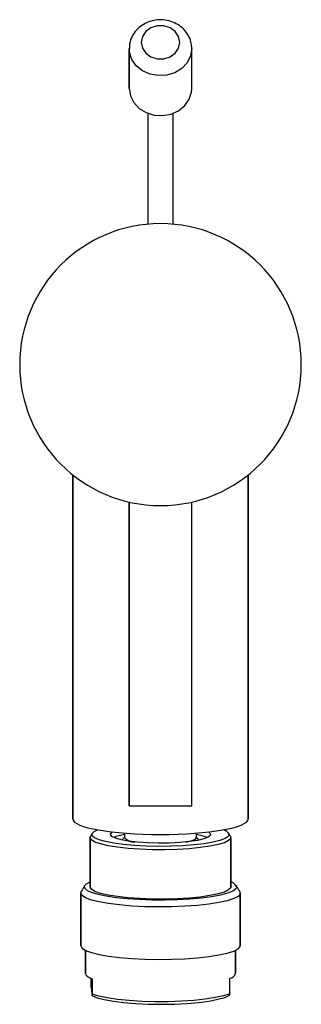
# Model space of a CAD drawing. Header units: millimetres. Extents: x 3953.36 to 3953.405, y 1849.677 to 1849.834.
import ezdxf

# ---------------------------------------------------------------- set-up
doc = ezdxf.new("R2010")
doc.units = ezdxf.units.MM
doc.layers.add('SANINDUSA', color=3, linetype='Continuous')

msp = doc.modelspace()

# ---------------------------------------------------------------- linework, layer by layer
at = {"layer": 'SANINDUSA'}
for p, q in [((3953.37768954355, 1849.823040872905), (3953.37768954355, 1849.829442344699)), ((3953.387689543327, 1849.823040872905), (3953.387689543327, 1849.829412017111)), ((3953.380689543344, 1849.819072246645), (3953.380689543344, 1849.801382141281)), ((3953.384689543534, 1849.801382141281), (3953.384689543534, 1849.819072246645)), ((3953.368689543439, 1849.70643978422), (3953.368689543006, 1849.761357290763)), ((3953.396689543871, 1849.761343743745), (3953.396689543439, 1849.70643978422)), ((3953.37768954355, 1849.708571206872), (3953.37768954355, 1849.757033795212)), ((3953.387689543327, 1849.708571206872), (3953.387689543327, 1849.757033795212)), ((3953.37768954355, 1849.708571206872), (3953.387689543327, 1849.708571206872)), ((3953.371439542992, 1849.69560689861), (3953.371439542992, 1849.7034853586)), ((3953.37144073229, 1849.703456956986), (3953.371497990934, 1849.703684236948)), ((3953.393939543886, 1849.7034853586), (3953.393939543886, 1849.69560689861)), ((3953.369939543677, 1849.686251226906), (3953.369939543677, 1849.694622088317)), ((3953.369940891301, 1849.694589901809), (3953.370005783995, 1849.694847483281)), ((3953.3954395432, 1849.694622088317), (3953.3954395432, 1849.686251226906)), ((3953.370690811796, 1849.681789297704), (3953.370689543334, 1849.685503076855)), ((3953.394689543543, 1849.685503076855), (3953.394689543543, 1849.681819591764)), ((3953.371620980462, 1849.680162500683), (3953.371620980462, 1849.681014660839)), ((3953.371760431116, 1849.680959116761), (3953.371760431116, 1849.678497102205)), ((3953.393758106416, 1849.678552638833), (3953.393758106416, 1849.681014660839)), ((3953.371641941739, 1849.679419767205), (3953.37173947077, 1849.678255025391))]:
    msp.add_line(p, q, dxfattribs=at)
at = {"layer": 'SANINDUSA', "flags": 128}
for points in [[(3953.385766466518, 1849.830411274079), (3953.385580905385, 1849.831322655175), (3953.385046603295, 1849.832124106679), (3953.384228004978, 1849.832718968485), (3953.383223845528, 1849.833035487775), (3953.382155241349, 1849.833035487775), (3953.381151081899, 1849.832718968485), (3953.380332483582, 1849.832124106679), (3953.379798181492, 1849.831322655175), (3953.379612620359, 1849.830411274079), (3953.379798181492, 1849.829499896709), (3953.380332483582, 1849.828698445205), (3953.381151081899, 1849.828103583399), (3953.382155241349, 1849.827787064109), (3953.383223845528, 1849.827787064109), (3953.384228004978, 1849.828103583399), (3953.385046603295, 1849.828698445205), (3953.385580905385, 1849.829499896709), (3953.385766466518, 1849.830411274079)], [(3953.387689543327, 1849.829412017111), (3953.387504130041, 1849.828243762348), (3953.386961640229, 1849.827162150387), (3953.386102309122, 1849.826247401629), (3953.384989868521, 1849.825567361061), (3953.383706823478, 1849.825172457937), (3953.382348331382, 1849.825091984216), (3953.381015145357, 1849.825331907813), (3953.379806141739, 1849.825874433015), (3953.378810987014, 1849.826679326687), (3953.378103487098, 1849.827686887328), (3953.37773611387, 1849.828822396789), (3953.377689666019, 1849.829442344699)], [(3953.37768954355, 1849.823040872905), (3953.377874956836, 1849.821872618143), (3953.378417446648, 1849.820791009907), (3953.379276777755, 1849.819876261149), (3953.380389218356, 1849.819196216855), (3953.381672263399, 1849.818801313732), (3953.383030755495, 1849.818720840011), (3953.38436394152, 1849.818960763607), (3953.385572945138, 1849.819503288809), (3953.386568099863, 1849.820308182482), (3953.387275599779, 1849.821315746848), (3953.387642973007, 1849.822451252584), (3953.387689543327, 1849.823040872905)], [(3953.393649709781, 1849.704005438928), (3953.393502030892, 1849.703665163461), (3953.393006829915, 1849.703334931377), (3953.392180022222, 1849.703025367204), (3953.391048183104, 1849.702746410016), (3953.389647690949, 1849.702507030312), (3953.388023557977, 1849.702314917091), (3953.38622798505, 1849.702176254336), (3953.384318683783, 1849.702095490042), (3953.38235702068, 1849.702075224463), (3953.380406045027, 1849.702116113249), (3953.378528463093, 1849.702216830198), (3953.376784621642, 1849.702374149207), (3953.375230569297, 1849.702583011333), (3953.373916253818, 1849.702836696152), (3953.372883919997, 1849.703127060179), (3953.372166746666, 1849.703444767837), (3953.371787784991, 1849.703779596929), (3953.371759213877, 1849.704120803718), (3953.372081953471, 1849.704457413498), (3953.372611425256, 1849.704726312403)], [(3953.393881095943, 1849.703684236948), (3953.393907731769, 1849.70333855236), (3953.393576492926, 1849.702993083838), (3953.392895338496, 1849.7026634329), (3953.391886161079, 1849.70236019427), (3953.39058139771, 1849.702093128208), (3953.389022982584, 1849.701870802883), (3953.38726100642, 1849.701700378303), (3953.385352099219, 1849.701587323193), (3953.383357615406, 1849.701535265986), (3953.381341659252, 1849.701545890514), (3953.379369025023, 1849.70161885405), (3953.377503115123, 1849.70175180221), (3953.375803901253, 1849.701940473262), (3953.374325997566, 1849.702178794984), (3953.37311690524, 1849.702459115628), (3953.37221548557, 1849.702772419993), (3953.371650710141, 1849.703108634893), (3953.37144073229, 1849.703456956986), (3953.37144073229, 1849.703456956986)], [(3953.374690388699, 1849.703957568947), (3953.374852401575, 1849.704256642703), (3953.375022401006, 1849.704374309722)], [(3953.390356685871, 1849.704374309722), (3953.390629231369, 1849.704148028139), (3953.390654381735, 1849.703847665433), (3953.390307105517, 1849.703553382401), (3953.389603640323, 1849.703278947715), (3953.388576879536, 1849.703037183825), (3953.387274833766, 1849.702839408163), (3953.385758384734, 1849.702694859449), (3953.384098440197, 1849.702610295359), (3953.38237261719, 1849.702589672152), (3953.380661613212, 1849.702633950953), (3953.379045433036, 1849.7027410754), (3953.377599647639, 1849.702906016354), (3953.37639185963, 1849.703121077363), (3953.375478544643, 1849.703376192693), (3953.374902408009, 1849.703659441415), (3953.374690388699, 1849.703957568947), (3953.374690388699, 1849.703957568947)], [(3953.386783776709, 1849.702784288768), (3953.386937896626, 1849.702812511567), (3953.387768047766, 1849.703017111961), (3953.388279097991, 1849.703251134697), (3953.388438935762, 1849.703499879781)], [(3953.390170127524, 1849.7034853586), (3953.389483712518, 1849.703726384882), (3953.38843954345, 1849.703958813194)], [(3953.394860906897, 1849.695637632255), (3953.394715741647, 1849.695279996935), (3953.394224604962, 1849.694931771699), (3953.393401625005, 1849.694602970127), (3953.392270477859, 1849.694303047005), (3953.390863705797, 1849.694040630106), (3953.389221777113, 1849.693823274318), (3953.387391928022, 1849.693657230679), (3953.385426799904, 1849.693547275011), (3953.383382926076, 1849.69349657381), (3953.381319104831, 1849.693506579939), (3953.379294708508, 1849.693577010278), (3953.37736797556, 1849.693705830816), (3953.375594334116, 1849.693889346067), (3953.374024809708, 1849.694122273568), (3953.372704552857, 1849.694397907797), (3953.371671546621, 1849.694708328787), (3953.370955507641, 1849.695044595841), (3953.370577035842, 1849.695397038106), (3953.370547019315, 1849.695755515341), (3953.370866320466, 1849.696109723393), (3953.371439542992, 1849.696414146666)], [(3953.393939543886, 1849.69560689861), (3953.393907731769, 1849.69546009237), (3953.393576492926, 1849.695114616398), (3953.392895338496, 1849.694784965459), (3953.391886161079, 1849.69448173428), (3953.39058139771, 1849.694214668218), (3953.389022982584, 1849.693992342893), (3953.38726100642, 1849.693821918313), (3953.385352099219, 1849.693708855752), (3953.383357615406, 1849.693656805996), (3953.381341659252, 1849.693667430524), (3953.379369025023, 1849.693740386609), (3953.377503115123, 1849.69387334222), (3953.375803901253, 1849.694062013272), (3953.374325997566, 1849.694300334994), (3953.37311690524, 1849.694580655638), (3953.37221548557, 1849.694893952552), (3953.371650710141, 1849.695230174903), (3953.37144073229, 1849.695578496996)], [(3953.395373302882, 1849.694847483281), (3953.395376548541, 1849.694841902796), (3953.39540798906, 1849.694466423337), (3953.395073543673, 1849.694095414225), (3953.394382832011, 1849.693739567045), (3953.393355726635, 1849.693409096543), (3953.392021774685, 1849.693113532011), (3953.390419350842, 1849.69286135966), (3953.388594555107, 1849.692659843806), (3953.38659988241, 1849.692514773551), (3953.384492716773, 1849.692430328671), (3953.382333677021, 1849.692408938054), (3953.380184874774, 1849.692451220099), (3953.378108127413, 1849.69255594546), (3953.376163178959, 1849.692720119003), (3953.374405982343, 1849.69293900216), (3953.372887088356, 1849.69320630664), (3953.371650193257, 1849.693514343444), (3953.370730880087, 1849.693854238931), (3953.370155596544, 1849.69421623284), (3953.369940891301, 1849.694589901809), (3953.369940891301, 1849.694589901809)], [(3953.369939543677, 1849.686251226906), (3953.369940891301, 1849.686219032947), (3953.370155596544, 1849.685845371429), (3953.370730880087, 1849.68548337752), (3953.371650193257, 1849.685143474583), (3953.372887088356, 1849.684835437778), (3953.374405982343, 1849.684568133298), (3953.376163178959, 1849.684349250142), (3953.378108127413, 1849.684185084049), (3953.380184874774, 1849.684080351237), (3953.382333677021, 1849.684038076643), (3953.384492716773, 1849.68405946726), (3953.38659988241, 1849.68414390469), (3953.388594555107, 1849.684288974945), (3953.390419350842, 1849.684490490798), (3953.392021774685, 1849.684742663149), (3953.393355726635, 1849.685038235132), (3953.394382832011, 1849.685368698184), (3953.395073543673, 1849.685724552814), (3953.39540798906, 1849.686095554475), (3953.3954395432, 1849.686251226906)], [(3953.370689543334, 1849.681819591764), (3953.370690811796, 1849.681789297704), (3953.370772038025, 1849.681575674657), (3953.370979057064, 1849.681364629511), (3953.37130968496, 1849.681158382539), (3953.371760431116, 1849.680959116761)], [(3953.37173947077, 1849.678255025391), (3953.372556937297, 1849.67792073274), (3953.373709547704, 1849.677617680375), (3953.375159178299, 1849.677355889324), (3953.376857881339, 1849.677144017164), (3953.378749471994, 1849.67698907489), (3953.380771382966, 1849.676896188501), (3953.382856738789, 1849.676868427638), (3953.384936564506, 1849.676906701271), (3953.386942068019, 1849.677009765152), (3953.388806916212, 1849.677174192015), (3953.390469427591, 1849.677394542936), (3953.391874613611, 1849.677663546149), (3953.392975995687, 1849.677972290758), (3953.393737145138, 1849.678310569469)], [(3953.393758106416, 1849.678552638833), (3953.392759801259, 1849.678224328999), (3953.391441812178, 1849.677931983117), (3953.389845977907, 1849.677684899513), (3953.388022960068, 1849.677490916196), (3953.386030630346, 1849.677356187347), (3953.38393223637, 1849.67728499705), (3953.381794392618, 1849.677279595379), (3953.379684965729, 1849.677340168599), (3953.377670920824, 1849.67746477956), (3953.375816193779, 1849.677649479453), (3953.374179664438, 1849.677888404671), (3953.372813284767, 1849.678173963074), (3953.371760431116, 1849.678497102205)]]:
    msp.add_lwpolyline(points, dxfattribs=at)
at = {"layer": 'SANINDUSA'}
for centre, radius, start, end in [((3953.382689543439, 1849.77897120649), 0.0225, 90, 270), ((3953.382689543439, 1849.77897120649), 0.0225, 270, 90), ((3953.392351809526, 1849.703317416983), 0.001468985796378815, 27.9282355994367, 73.55541332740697), ((3953.377983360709, 1849.696743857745), 0.007290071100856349, 98.23209893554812, 112.369155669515), ((3953.378508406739, 1849.704884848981), 0.002102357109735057, 221.7342696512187, 272.3690641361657), ((3953.393497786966, 1849.694955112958), 0.001524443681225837, 26.5973008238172, 73.15507202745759), ((3953.393542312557, 1849.682205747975), 0.001210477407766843, 280.2691070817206, 341.3968450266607)]:
    msp.add_arc(centre, radius, start, end, dxfattribs=at)
msp.add_ellipse((3953.382689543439, 1849.70643978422), major_axis=(0.01400000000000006, 0), ratio=0.1763269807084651, start_param=3.141592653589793, end_param=6.283185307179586, dxfattribs=at)
for points, knots in [([(3953.387689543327, 1849.829412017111), (3953.387673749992, 1849.82968693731), (3953.387635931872, 1849.830345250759), (3953.387282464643, 1849.831343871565), (3953.386633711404, 1849.83231885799), (3953.385744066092, 1849.833114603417), (3953.384665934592, 1849.83368899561), (3953.383454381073, 1849.834005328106), (3953.3821799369, 1849.834036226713), (3953.380922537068, 1849.833769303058), (3953.379769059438, 1849.833211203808), (3953.378799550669, 1849.832391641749), (3953.378107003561, 1849.83136592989), (3953.377728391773, 1849.830351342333), (3953.377727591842, 1849.829699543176), (3953.377727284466, 1849.829449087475)], [0, 0, 0, 0, 0.05605988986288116, 0.1342388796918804, 0.2122259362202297, 0.2908350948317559, 0.3706134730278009, 0.451682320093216, 0.5338903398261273, 0.6170145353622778, 0.7007132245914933, 0.7844759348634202, 0.8675203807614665, 0.9490943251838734, 1, 1, 1, 1]), ([(3953.376939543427, 1849.70353155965), (3953.376851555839, 1849.703458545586), (3953.376697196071, 1849.703330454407), (3953.376587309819, 1849.703163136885), (3953.376540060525, 1849.703091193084)], [0, 0, 0, 0, 0.5700163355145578, 1, 1, 1, 1])]:
    msp.add_open_spline(points, degree=3, knots=knots, dxfattribs=at)
for points in [[(3953.37768954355, 1849.829412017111), (3953.37768954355, 1849.823040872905)], [(3953.387689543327, 1849.823040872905), (3953.387689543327, 1849.829412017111)], [(3953.380689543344, 1849.819072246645), (3953.380689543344, 1849.801382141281)], [(3953.384689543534, 1849.801382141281), (3953.384689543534, 1849.819072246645)], [(3953.368689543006, 1849.761357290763), (3953.368689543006, 1849.706439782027)], [(3953.396689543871, 1849.706439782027), (3953.396689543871, 1849.761343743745)], [(3953.37768954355, 1849.757033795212), (3953.37768954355, 1849.708571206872)], [(3953.387689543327, 1849.708571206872), (3953.387689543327, 1849.757033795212)], [(3953.371439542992, 1849.7034853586), (3953.371439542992, 1849.69560689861)], [(3953.371785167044, 1849.704171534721), (3953.371497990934, 1849.703684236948)], [(3953.376939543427, 1849.704189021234), (3953.376939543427, 1849.7034853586)], [(3953.38843954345, 1849.7034853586), (3953.38843954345, 1849.704189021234)], [(3953.388814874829, 1849.703127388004), (3953.38843954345, 1849.703510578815)], [(3953.393881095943, 1849.703684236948), (3953.393593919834, 1849.704171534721)], [(3953.393939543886, 1849.69560689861), (3953.393939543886, 1849.7034853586)], [(3953.370580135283, 1849.695822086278), (3953.370005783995, 1849.694847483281)], [(3953.395373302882, 1849.694847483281), (3953.394798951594, 1849.695822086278)], [(3953.369939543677, 1849.694622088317), (3953.369939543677, 1849.686251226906)], [(3953.3954395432, 1849.686251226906), (3953.3954395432, 1849.694622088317)], [(3953.370689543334, 1849.685503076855), (3953.370689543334, 1849.681819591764)], [(3953.394689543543, 1849.681819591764), (3953.394689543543, 1849.685503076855)], [(3953.371641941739, 1849.679419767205), (3953.371620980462, 1849.680162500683)], [(3953.371760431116, 1849.678497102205), (3953.37173947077, 1849.678255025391)], [(3953.393737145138, 1849.678310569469), (3953.393758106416, 1849.678552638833)]]:
    msp.add_open_spline(points, degree=1, dxfattribs=at)

doc.saveas('drawing.dxf')
